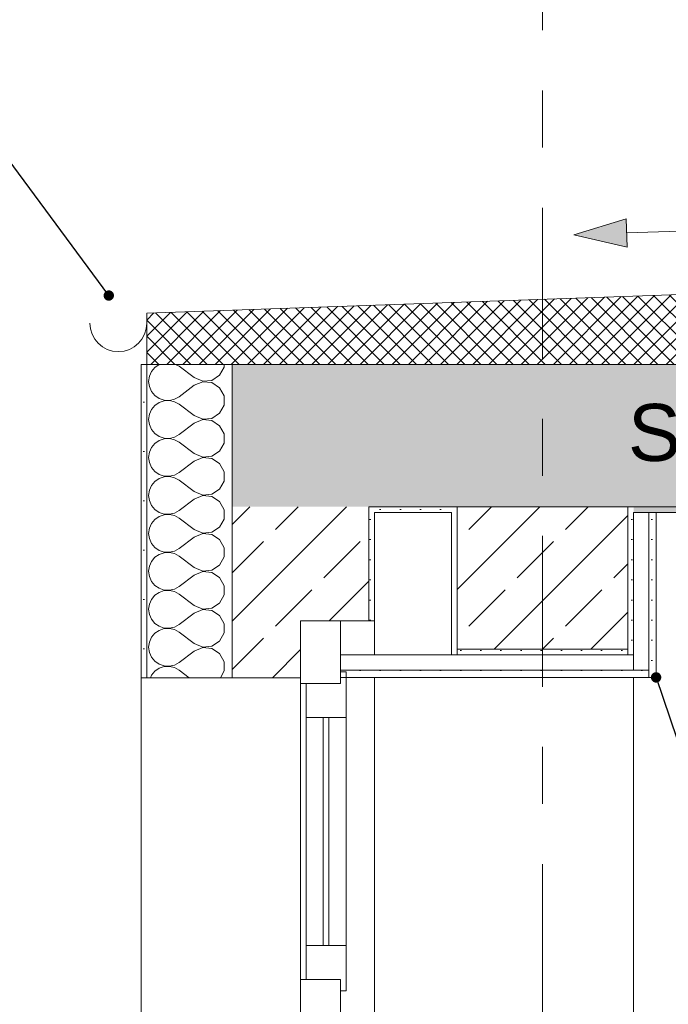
# Model space of a CAD drawing. Header units: metres. Extents: x -17.8 to 3.6, y -5.9 to 16.3.
# Tile 33 of 77: x -14.1 to -12.9, y 12.1 to 13.8. Entities that reach past the tile are written whole.
import ezdxf

# ---------------------------------------------------------------- set-up
doc = ezdxf.new("R2010")
doc.units = ezdxf.units.M
doc.header["$MEASUREMENT"] = 0
doc.linetypes.add('Strichlinie doppelt', pattern=[0.546806, 0.264583, -0.105833, 0.070556, -0.105833])
doc.linetypes.add('Wipeout_Contour', pattern=[1, 0, -1])
for name, color, linetype in [('152 - Bemaßung_ Beschriftung.Ausbau', 7, 'Continuous'), ('301 - Elemente.Linie', 7, 'Continuous'), ('302 - Elemente.Schraffur', 7, 'Continuous'), ('451 - Universal.Achsen Raster', 7, 'Continuous'), ('603 - Struktur.Bodenplatte_ Decke Roh', 7, 'Continuous'), ('604 - Struktur.Wand Aussen', 7, 'Continuous'), ('607 - Struktur.Stütze', 7, 'Continuous'), ('608 - Struktur.Träger', 7, 'Continuous'), ('Neubau_152 - Bemaßung_ Beschriftung.Ausbau', 7, 'Continuous'), ('Neubau_653 - Abdeckung.TB Verkofferung', 7, 'Continuous')]:
    doc.layers.add(name, color=color, linetype=linetype)
doc.styles.add('ERSTELLTER_STIL_1', font='txt')
doc.dimstyles.new('ERSTELLTER_STIL__1', dxfattribs={"dimtxt": 0.1, "dimasz": 0.0532, "dimexe": 0.18, "dimexo": 0.0625, "dimgap": 0, "dimtad": 1, "dimzin": 0, "dimdsep": 46, "dimtxsty": 'ERSTELLTER_STIL_1', "dimblk": 'ARROWHEAD_2', "dimblk1": 'ARROWHEAD_2', "dimblk2": 'ARROWHEAD_2', "dimcen": 0.09, "dimse1": 1, "dimse2": 1, "dimclrd": 7, "dimclre": 7, "dimclrt": 7, "dimazin": 0, "dimtfac": 1, "dimtdec": 4, "dimtmove": 0, "dimatfit": 3, "dimfxl": 1, "dimtolj": 1, "dimtzin": 0, "dimarcsym": 0})
doc.dimstyles.new('ERSTELLTER_STIL__2', dxfattribs={"dimtxt": 0.1, "dimasz": 0.0532, "dimexe": 0.18, "dimexo": 0.0625, "dimgap": 0, "dimtad": 1, "dimtih": 1, "dimtoh": 1, "dimzin": 0, "dimdsep": 46, "dimtxsty": 'ERSTELLTER_STIL_1', "dimblk": 'ARROWHEAD_2', "dimblk1": 'ARROWHEAD_2', "dimblk2": 'ARROWHEAD_2', "dimcen": 0.09, "dimse1": 1, "dimse2": 1, "dimclrd": 7, "dimclre": 7, "dimclrt": 7, "dimazin": 0, "dimtfac": 1, "dimtdec": 4, "dimtmove": 0, "dimatfit": 3, "dimfxl": 1, "dimtolj": 1, "dimtzin": 0, "dimarcsym": 0})
doc.dimstyles.new('ERSTELLTER_STIL__3', dxfattribs={"dimtxt": 0.1, "dimasz": 0.0532, "dimexe": 0.18, "dimexo": 0.0625, "dimgap": 0, "dimtad": 1, "dimtih": 1, "dimtoh": 1, "dimzin": 0, "dimdsep": 46, "dimtxsty": 'ERSTELLTER_STIL_1', "dimblk": 'ARROWHEAD_2', "dimblk1": 'ARROWHEAD_2', "dimblk2": 'ARROWHEAD_2', "dimcen": 0.09, "dimse1": 1, "dimse2": 1, "dimclrd": 256, "dimclre": 256, "dimclrt": 256, "dimazin": 0, "dimtfac": 1, "dimtdec": 4, "dimtmove": 0, "dimatfit": 3, "dimfxl": 1, "dimtolj": 1, "dimtzin": 0, "dimarcsym": 0})
doc.dimstyles.new('ERSTELLTER_STIL__4', dxfattribs={"dimtxt": 0.18, "dimasz": 0.03648, "dimexe": 0.18, "dimexo": 0.0625, "dimgap": 0, "dimtad": 0, "dimtih": 1, "dimtoh": 1, "dimdec": 4, "dimzin": 0, "dimdsep": 46, "dimcen": 0.09, "dimadec": 0, "dimazin": 0, "dimtfac": 1, "dimtdec": 4, "dimtmove": 0, "dimatfit": 3, "dimldrblk": 'ARROWHEAD_11', "dimfxl": 1, "dimtolj": 1, "dimtzin": 0, "dimarcsym": 0})
pattern_1 = [(45, (0, 0), (-0.0848528, 0.0848528), []), (45, (-0.04243, 0.04243), (-0.0848528, 0.0848528), [0.09, -0.03])]
pattern_2 = [(45, (0, 0), (-0.01767767, 0.01767767), [0, -0.025])]

# ---------------------------------------------------------------- blocks, each defined once
blk = doc.blocks.new('*X13')
at = {"layer": '604 - Struktur.Wand Aussen', "color": 7, "linetype": 'Continuous', "lineweight": 5}
for p, q in [((-13.8308, 13.2246), (-13.8367, 13.2175)), ((-13.8232, 13.2298), (-13.8308, 13.2246)), ((-13.8227, 13.23), (-13.8232, 13.2298)), ((-13.7883, 13.2267), (-13.7944, 13.23)), ((-13.7617, 13.2067), (-13.7883, 13.2267)), ((-13.717, 13.2109), (-13.7093, 13.2252)), ((-13.7093, 13.2252), (-13.7093, 13.23)), ((-13.8404, 13.2091), (-13.8417, 13.2)), ((-13.8367, 13.2175), (-13.8404, 13.2091)), ((-13.7617, 13.2067), (-13.7467, 13.2004)), ((-13.7305, 13.2019), (-13.717, 13.2109)), ((-13.8417, 13.2), (-13.8404, 13.1909)), ((-13.8404, 13.1909), (-13.8367, 13.1825)), ((-13.7617, 13.1933), (-13.7883, 13.1733)), ((-13.7467, 13.1996), (-13.7617, 13.1933)), ((-13.7467, 13.2004), (-13.7305, 13.2019)), ((-13.7305, 13.1981), (-13.7467, 13.1996)), ((-13.717, 13.1891), (-13.7305, 13.1981)), ((-13.8367, 13.1825), (-13.8308, 13.1754)), ((-13.8308, 13.1754), (-13.8232, 13.1702)), ((-13.7964, 13.1689), (-13.7883, 13.1733)), ((-13.7093, 13.1748), (-13.717, 13.1891)), ((-13.7093, 13.1585), (-13.7093, 13.1748)), ((-13.8308, 13.1579), (-13.8367, 13.1509)), ((-13.8232, 13.1631), (-13.8308, 13.1579)), ((-13.8232, 13.1702), (-13.8145, 13.1672)), ((-13.8145, 13.1661), (-13.8232, 13.1631)), ((-13.8145, 13.1672), (-13.8053, 13.1668)), ((-13.8053, 13.1665), (-13.8145, 13.1661)), ((-13.8053, 13.1668), (-13.7964, 13.1689)), ((-13.7964, 13.1645), (-13.8053, 13.1665)), ((-13.7883, 13.16), (-13.7964, 13.1645)), ((-13.7617, 13.14), (-13.7883, 13.16)), ((-13.717, 13.1442), (-13.7093, 13.1585)), ((-13.8404, 13.1424), (-13.8417, 13.1333)), ((-13.8367, 13.1509), (-13.8404, 13.1424)), ((-13.7617, 13.14), (-13.7467, 13.1337)), ((-13.7305, 13.1352), (-13.717, 13.1442)), ((-13.8417, 13.1333), (-13.8404, 13.1242)), ((-13.8404, 13.1242), (-13.8367, 13.1158)), ((-13.7617, 13.1267), (-13.7883, 13.1067)), ((-13.7467, 13.133), (-13.7617, 13.1267)), ((-13.7467, 13.1337), (-13.7305, 13.1352)), ((-13.7305, 13.1314), (-13.7467, 13.133)), ((-13.717, 13.1224), (-13.7305, 13.1314)), ((-13.7093, 13.1081), (-13.717, 13.1224)), ((-13.8367, 13.1158), (-13.8308, 13.1087)), ((-13.8308, 13.1087), (-13.8232, 13.1035)), ((-13.8232, 13.1035), (-13.8145, 13.1006)), ((-13.7964, 13.1022), (-13.7883, 13.1067)), ((-13.7093, 13.0919), (-13.7093, 13.1081)), ((-13.8308, 13.0913), (-13.8367, 13.0842)), ((-13.8232, 13.0965), (-13.8308, 13.0913)), ((-13.8145, 13.0994), (-13.8232, 13.0965)), ((-13.8145, 13.1006), (-13.8053, 13.1001)), ((-13.8053, 13.0999), (-13.8145, 13.0994)), ((-13.8053, 13.1001), (-13.7964, 13.1022)), ((-13.7964, 13.0978), (-13.8053, 13.0999)), ((-13.7883, 13.0933), (-13.7964, 13.0978)), ((-13.7617, 13.0733), (-13.7883, 13.0933)), ((-13.717, 13.0776), (-13.7093, 13.0919)), ((-13.8404, 13.0758), (-13.8417, 13.0667)), ((-13.8367, 13.0842), (-13.8404, 13.0758)), ((-13.7617, 13.0733), (-13.7467, 13.067)), ((-13.7467, 13.067), (-13.7305, 13.0686)), ((-13.7305, 13.0686), (-13.717, 13.0776)), ((-13.8417, 13.0667), (-13.8404, 13.0576)), ((-13.8404, 13.0576), (-13.8367, 13.0491)), ((-13.7617, 13.06), (-13.7883, 13.04)), ((-13.7467, 13.0663), (-13.7617, 13.06)), ((-13.7305, 13.0648), (-13.7467, 13.0663)), ((-13.717, 13.0558), (-13.7305, 13.0648)), ((-13.7093, 13.0415), (-13.717, 13.0558)), ((-13.8367, 13.0491), (-13.8308, 13.0421)), ((-13.8308, 13.0421), (-13.8232, 13.0369)), ((-13.8232, 13.0369), (-13.8145, 13.0339)), ((-13.8145, 13.0339), (-13.8053, 13.0335)), ((-13.8053, 13.0335), (-13.7964, 13.0355)), ((-13.7964, 13.0355), (-13.7883, 13.04)), ((-13.7093, 13.0252), (-13.7093, 13.0415)), ((-13.8367, 13.0175), (-13.8404, 13.0091)), ((-13.8308, 13.0246), (-13.8367, 13.0175)), ((-13.8232, 13.0298), (-13.8308, 13.0246)), ((-13.8145, 13.0328), (-13.8232, 13.0298)), ((-13.8053, 13.0332), (-13.8145, 13.0328)), ((-13.7964, 13.0311), (-13.8053, 13.0332)), ((-13.7883, 13.0267), (-13.7964, 13.0311)), ((-13.7617, 13.0067), (-13.7883, 13.0267)), ((-13.717, 13.0109), (-13.7093, 13.0252)), ((-13.8404, 13.0091), (-13.8417, 13)), ((-13.8417, 13), (-13.8404, 12.9909)), ((-13.7617, 13.0067), (-13.7467, 13.0004)), ((-13.7467, 12.9996), (-13.7617, 12.9933)), ((-13.7467, 13.0004), (-13.7305, 13.0019)), ((-13.7305, 12.9981), (-13.7467, 12.9996)), ((-13.7305, 13.0019), (-13.717, 13.0109)), ((-13.8404, 12.9909), (-13.8367, 12.9825)), ((-13.8367, 12.9825), (-13.8308, 12.9754)), ((-13.7617, 12.9933), (-13.7883, 12.9733)), ((-13.717, 12.9891), (-13.7305, 12.9981)), ((-13.7093, 12.9748), (-13.717, 12.9891)), ((-13.8308, 12.9754), (-13.8232, 12.9702)), ((-13.8232, 12.9702), (-13.8145, 12.9672)), ((-13.8145, 12.9661), (-13.8232, 12.9631)), ((-13.8145, 12.9672), (-13.8053, 12.9668)), ((-13.8053, 12.9665), (-13.8145, 12.9661)), ((-13.8053, 12.9668), (-13.7964, 12.9689)), ((-13.7964, 12.9645), (-13.8053, 12.9665)), ((-13.7964, 12.9689), (-13.7883, 12.9733)), ((-13.7093, 12.9585), (-13.7093, 12.9748)), ((-13.8367, 12.9509), (-13.8404, 12.9424)), ((-13.8308, 12.9579), (-13.8367, 12.9509)), ((-13.8232, 12.9631), (-13.8308, 12.9579)), ((-13.7883, 12.96), (-13.7964, 12.9645)), ((-13.7617, 12.94), (-13.7883, 12.96)), ((-13.717, 12.9442), (-13.7093, 12.9585)), ((-13.8404, 12.9424), (-13.8417, 12.9333)), ((-13.8417, 12.9333), (-13.8404, 12.9242)), ((-13.7617, 12.94), (-13.7467, 12.9337)), ((-13.7467, 12.933), (-13.7617, 12.9267)), ((-13.7467, 12.9337), (-13.7305, 12.9352)), ((-13.7305, 12.9314), (-13.7467, 12.933)), ((-13.7305, 12.9352), (-13.717, 12.9442)), ((-13.717, 12.9224), (-13.7305, 12.9314)), ((-13.8404, 12.9242), (-13.8367, 12.9158)), ((-13.8367, 12.9158), (-13.8308, 12.9087)), ((-13.7617, 12.9267), (-13.7883, 12.9067)), ((-13.7093, 12.9081), (-13.717, 12.9224)), ((-13.8308, 12.9087), (-13.8232, 12.9035)), ((-13.8232, 12.8965), (-13.8308, 12.8913)), ((-13.8232, 12.9035), (-13.8145, 12.9006)), ((-13.8145, 12.8994), (-13.8232, 12.8965)), ((-13.8145, 12.9006), (-13.8053, 12.9001)), ((-13.8053, 12.8999), (-13.8145, 12.8994)), ((-13.8053, 12.9001), (-13.7964, 12.9022)), ((-13.7964, 12.8978), (-13.8053, 12.8999)), ((-13.7964, 12.9022), (-13.7883, 12.9067)), ((-13.7883, 12.8933), (-13.7964, 12.8978)), ((-13.7093, 12.8919), (-13.7093, 12.9081)), ((-13.8367, 12.8842), (-13.8404, 12.8758)), ((-13.8308, 12.8913), (-13.8367, 12.8842)), ((-13.7617, 12.8733), (-13.7883, 12.8933)), ((-13.717, 12.8776), (-13.7093, 12.8919)), ((-13.8404, 12.8758), (-13.8417, 12.8667)), ((-13.8417, 12.8667), (-13.8404, 12.8576)), ((-13.7617, 12.8733), (-13.7467, 12.867)), ((-13.7467, 12.8663), (-13.7617, 12.86)), ((-13.7467, 12.867), (-13.7305, 12.8686)), ((-13.7305, 12.8648), (-13.7467, 12.8663)), ((-13.7305, 12.8686), (-13.717, 12.8776)), ((-13.717, 12.8558), (-13.7305, 12.8648)), ((-13.8404, 12.8576), (-13.8367, 12.8491)), ((-13.8367, 12.8491), (-13.8308, 12.8421)), ((-13.7617, 12.86), (-13.7883, 12.84)), ((-13.7093, 12.8415), (-13.717, 12.8558)), ((-13.8308, 12.8421), (-13.8232, 12.8369)), ((-13.8232, 12.8298), (-13.8308, 12.8246)), ((-13.8232, 12.8369), (-13.8145, 12.8339)), ((-13.8145, 12.8328), (-13.8232, 12.8298)), ((-13.8145, 12.8339), (-13.8053, 12.8335)), ((-13.8053, 12.8332), (-13.8145, 12.8328)), ((-13.8053, 12.8335), (-13.7964, 12.8355)), ((-13.7964, 12.8311), (-13.8053, 12.8332)), ((-13.7964, 12.8355), (-13.7883, 12.84)), ((-13.7883, 12.8267), (-13.7964, 12.8311)), ((-13.7617, 12.8067), (-13.7883, 12.8267)), ((-13.7093, 12.8252), (-13.7093, 12.8415)), ((-13.8404, 12.8091), (-13.8417, 12.8)), ((-13.8367, 12.8175), (-13.8404, 12.8091)), ((-13.8308, 12.8246), (-13.8367, 12.8175)), ((-13.7305, 12.8019), (-13.717, 12.8109)), ((-13.717, 12.8109), (-13.7093, 12.8252)), ((-13.8417, 12.8), (-13.8404, 12.7909)), ((-13.7617, 12.7933), (-13.7883, 12.7733)), ((-13.7617, 12.8067), (-13.7467, 12.8004)), ((-13.7467, 12.7996), (-13.7617, 12.7933)), ((-13.7467, 12.8004), (-13.7305, 12.8019)), ((-13.7305, 12.7981), (-13.7467, 12.7996)), ((-13.717, 12.7891), (-13.7305, 12.7981)), ((-13.8404, 12.7909), (-13.8367, 12.7825)), ((-13.8367, 12.7825), (-13.8308, 12.7754)), ((-13.8308, 12.7754), (-13.8232, 12.7702)), ((-13.7093, 12.7748), (-13.717, 12.7891)), ((-13.7093, 12.7585), (-13.7093, 12.7748)), ((-13.8308, 12.7579), (-13.8367, 12.7509)), ((-13.8232, 12.7631), (-13.8308, 12.7579)), ((-13.8232, 12.7702), (-13.8145, 12.7672)), ((-13.8145, 12.7661), (-13.8232, 12.7631)), ((-13.8145, 12.7672), (-13.8053, 12.7668)), ((-13.8053, 12.7665), (-13.8145, 12.7661)), ((-13.8053, 12.7668), (-13.7964, 12.7689)), ((-13.7964, 12.7645), (-13.8053, 12.7665)), ((-13.7964, 12.7689), (-13.7883, 12.7733)), ((-13.7883, 12.76), (-13.7964, 12.7645)), ((-13.7617, 12.74), (-13.7883, 12.76)), ((-13.717, 12.7442), (-13.7093, 12.7585)), ((-13.8404, 12.7424), (-13.8417, 12.7333)), ((-13.8367, 12.7509), (-13.8404, 12.7424)), ((-13.7617, 12.74), (-13.7467, 12.7337)), ((-13.7305, 12.7352), (-13.717, 12.7442)), ((-13.8417, 12.7333), (-13.8404, 12.7242)), ((-13.8404, 12.7242), (-13.8367, 12.7158)), ((-13.7617, 12.7267), (-13.7883, 12.7067)), ((-13.7467, 12.733), (-13.7617, 12.7267)), ((-13.7467, 12.7337), (-13.7305, 12.7352)), ((-13.7305, 12.7314), (-13.7467, 12.733)), ((-13.717, 12.7224), (-13.7305, 12.7314)), ((-13.8367, 12.7158), (-13.8308, 12.7087)), ((-13.8308, 12.7087), (-13.8232, 12.7035)), ((-13.7964, 12.7022), (-13.7883, 12.7067)), ((-13.7093, 12.7081), (-13.717, 12.7224)), ((-13.7093, 12.6919), (-13.7093, 12.7081)), ((-13.8308, 12.6913), (-13.8367, 12.6842)), ((-13.8232, 12.6965), (-13.8308, 12.6913)), ((-13.8232, 12.7035), (-13.8145, 12.7006)), ((-13.8145, 12.6994), (-13.8232, 12.6965)), ((-13.8145, 12.7006), (-13.8053, 12.7001)), ((-13.8053, 12.6999), (-13.8145, 12.6994)), ((-13.8053, 12.7001), (-13.7964, 12.7022)), ((-13.7964, 12.6978), (-13.8053, 12.6999)), ((-13.7883, 12.6933), (-13.7964, 12.6978)), ((-13.7706, 12.68), (-13.7883, 12.6933)), ((-13.7157, 12.68), (-13.7093, 12.6919)), ((-13.8367, 12.6842), (-13.8385, 12.68))]:
    blk.add_line(p, q, dxfattribs=at)
blk = doc.blocks.new('*D40')
at = {"layer": '152 - Bemaßung_ Beschriftung.Ausbau', "color": 7, "linetype": 'Continuous', "lineweight": 5}
for p, q in [((-13.845, 14.2575), (-13.845, 14.3625)), ((-13.695, 14.2575), (-13.695, 14.3625)), ((-13.8248, 14.345), (-13.8652, 14.275)), ((-13.6748, 14.345), (-13.7152, 14.275)), ((-13.8792, 14.31), (-13.845, 14.31)), ((-13.845, 14.31), (-13.695, 14.31))]:
    blk.add_line(p, q, dxfattribs=at)
at = {"layer": '152 - Bemaßung_ Beschriftung.Ausbau', "color": 7, "lineweight": 5, "insert": (-14.017, 14.33), "char_height": 0.1, "attachment_point": 7, "style": 'ERSTELLTER_STIL_1'}
blk.add_mtext('\\A1;{\\pql;\\fArial|b0|i0|c0|p38;15}', dxfattribs=at)
blk = doc.blocks.new('ARROWHEAD_2')
at = {"color": 0, "linetype": 'Continuous', "lineweight": 0}
for p, q in [((-0.378, -0.655), (0.378, 0.655)), ((0, 0), (-1, 0))]:
    blk.add_line(p, q, dxfattribs=at)
blk = doc.blocks.new('*D41')
at = {"layer": '152 - Bemaßung_ Beschriftung.Ausbau', "color": 7, "linetype": 'Continuous', "lineweight": 5}
for p, q in [((-13.695, 14.2575), (-13.695, 14.3625)), ((-13.455, 14.2575), (-13.455, 14.3625)), ((-13.6748, 14.345), (-13.7152, 14.275)), ((-13.4348, 14.345), (-13.4752, 14.275)), ((-13.695, 14.31), (-13.455, 14.31))]:
    blk.add_line(p, q, dxfattribs=at)
at = {"layer": '152 - Bemaßung_ Beschriftung.Ausbau', "color": 7, "lineweight": 5, "char_height": 0.1, "attachment_point": 7, "style": 'ERSTELLTER_STIL_1'}
for s, insert in [('\\A1;{\\pql;\\fArial|b0|i0|c0|p38;15\\fArial|b0|i0|c0|p38;\\A1{\\H.66x;\\S5^  ;}}', (-13.4784, 14.4434)), ('\\A1;{\\pql;\\fArial|b0|i0|c0|p38;24}', (-13.6509, 14.33))]:
    blk.add_mtext(s, dxfattribs=dict(at, insert=insert))
blk = doc.blocks.new('*D42')
at = {"layer": '152 - Bemaßung_ Beschriftung.Ausbau', "color": 7, "linetype": 'Continuous', "lineweight": 5}
for p, q in [((-13.455, 14.2575), (-13.455, 14.3625)), ((-13.3, 14.2575), (-13.3, 14.3625)), ((-13.4348, 14.345), (-13.4752, 14.275)), ((-13.2798, 14.345), (-13.3202, 14.275)), ((-13.455, 14.31), (-13.3, 14.31))]:
    blk.add_line(p, q, dxfattribs=at)
blk = doc.blocks.new('*D43')
at = {"layer": '152 - Bemaßung_ Beschriftung.Ausbau', "color": 7, "linetype": 'Continuous', "lineweight": 5}
for p, q in [((-13.3, 14.2575), (-13.3, 14.3625)), ((-13, 14.2575), (-13, 14.3625)), ((-13.2798, 14.345), (-13.3202, 14.275)), ((-12.9798, 14.345), (-13.0202, 14.275)), ((-13.3, 14.31), (-13, 14.31))]:
    blk.add_line(p, q, dxfattribs=at)
at = {"layer": '152 - Bemaßung_ Beschriftung.Ausbau', "color": 7, "lineweight": 5, "insert": (-13.2259, 14.33), "char_height": 0.1, "attachment_point": 7, "style": 'ERSTELLTER_STIL_1'}
blk.add_mtext('\\A1;{\\pql;\\fArial|b0|i0|c0|p38;30}', dxfattribs=at)
blk = doc.blocks.new('*D44')
at = {"layer": '152 - Bemaßung_ Beschriftung.Ausbau', "color": 7, "linetype": 'Continuous', "lineweight": 5}
for p, q in [((-13, 14.2575), (-13, 14.3625)), ((-8.5, 14.2575), (-8.5, 14.3625)), ((-12.9798, 14.345), (-13.0202, 14.275)), ((-8.4798, 14.345), (-8.5202, 14.275)), ((-13, 14.31), (-8.5, 14.31))]:
    blk.add_line(p, q, dxfattribs=at)
at = {"layer": '152 - Bemaßung_ Beschriftung.Ausbau', "color": 7, "lineweight": 5, "insert": (-10.883, 14.33), "char_height": 0.1, "attachment_point": 7, "style": 'ERSTELLTER_STIL_1'}
blk.add_mtext('\\A1;{\\pql;\\fArial|b0|i0|c0|p38;4,50}', dxfattribs=at)
blk = doc.blocks.new('*D54')
at = {"layer": '152 - Bemaßung_ Beschriftung.Ausbau', "color": 160, "linetype": 'Continuous', "lineweight": 5, "true_color": 0x3232ff}
for p, q in [((-13.695, 15.7575), (-13.695, 15.8625)), ((-13.15, 15.7575), (-13.15, 15.8625)), ((-13.6748, 15.845), (-13.7152, 15.775)), ((-13.1298, 15.845), (-13.1702, 15.775)), ((-13.7292, 15.81), (-13.695, 15.81)), ((-13.695, 15.81), (-13.15, 15.81))]:
    blk.add_line(p, q, dxfattribs=at)
at = {"layer": '152 - Bemaßung_ Beschriftung.Ausbau', "color": 160, "lineweight": 5, "true_color": 0x3232ff, "insert": (-13.5234, 15.8284), "char_height": 0.1, "attachment_point": 7, "style": 'ERSTELLTER_STIL_1'}
blk.add_mtext('\\A1;{\\pql;\\fArial|b0|i0|c0|p38;54\\fArial|b0|i0|c0|p38;\\A1{\\H.66x;\\S5^  ;}}', dxfattribs=at)
blk = doc.blocks.new('*D60')
at = {"layer": '152 - Bemaßung_ Beschriftung.Ausbau', "color": 7, "linetype": 'Continuous', "lineweight": 5}
for p, q in [((-13.845, 14.7575), (-13.845, 14.8625)), ((-6.85, 14.7575), (-6.85, 14.8625)), ((-13.8248, 14.845), (-13.8652, 14.775)), ((-6.8298, 14.845), (-6.8702, 14.775)), ((-13.8792, 14.81), (-13.845, 14.81)), ((-13.845, 14.81), (-6.85, 14.81))]:
    blk.add_line(p, q, dxfattribs=at)
at = {"layer": '152 - Bemaßung_ Beschriftung.Ausbau', "color": 7, "lineweight": 5, "insert": (-10.5056, 14.8106), "char_height": 0.1, "attachment_point": 7, "style": 'ERSTELLTER_STIL_1'}
blk.add_mtext('\\A1;{\\pql;\\fArial|b0|i0|c0|p38;6,99\\fArial|b0|i0|c0|p38;\\A1{\\H.66x;\\S5^  ;}}', dxfattribs=at)
blk = doc.blocks.new('*D81')
at = {"layer": '152 - Bemaßung_ Beschriftung.Ausbau', "color": 7, "linetype": 'Continuous', "lineweight": 5}
for p, q in [((-12.6455, 12.9598), (-12.7155, 13.0002)), ((-12.6805, 12.98), (-12.6805, 13.0142)), ((-12.628, 12.98), (-12.733, 12.98)), ((-12.6805, 12.73), (-12.6805, 12.98)), ((-12.7155, 12.7502), (-12.6455, 12.7098)), ((-12.628, 12.73), (-12.733, 12.73)), ((-12.6805, 12.6958), (-12.6805, 12.73))]:
    blk.add_line(p, q, dxfattribs=at)
at = {"layer": '152 - Bemaßung_ Beschriftung.Ausbau', "color": 7, "lineweight": 5, "insert": (-12.7005, 12.7791), "char_height": 0.1, "attachment_point": 7, "rotation": 90, "style": 'ERSTELLTER_STIL_1'}
blk.add_mtext('\\A1;{\\pql;\\fArial|b0|i0|c0|p38;25}', dxfattribs=at)
blk = doc.blocks.new('*D92')
at = {"layer": '152 - Bemaßung_ Beschriftung.Ausbau', "color": 7, "linetype": 'Continuous', "lineweight": 5}
for p, q in [((-14.855, 0), (-14.855, 13.3199)), ((-14.89, 0.0202), (-14.82, -0.0202)), ((-14.8025, 0), (-14.9075, 0)), ((-14.855, -1.75), (-14.855, 0)), ((-14.89, -1.7298), (-14.82, -1.7702)), ((-14.8025, -1.75), (-14.9075, -1.75))]:
    blk.add_line(p, q, dxfattribs=at)
at = {"color": 254, "linetype": 'Wipeout_Contour', "lineweight": 0, "ltscale": 59.837338}
blk.add_wipeout([(-14.8563, -1.0268), (-14.8563, -0.7232), (-14.9938, -0.7232), (-14.9938, -1.0268)], dxfattribs=at).dxf.layer = '152 - Bemaßung_ Beschriftung.Ausbau'
at = {"layer": '152 - Bemaßung_ Beschriftung.Ausbau', "color": 7, "lineweight": 5, "insert": (-14.875, -1.008), "char_height": 0.1, "attachment_point": 7, "rotation": 90, "style": 'ERSTELLTER_STIL_1'}
blk.add_mtext('\\A1;{\\pql;\\fArial|b0|i0|c0|p38;1,75}', dxfattribs=at)
blk = doc.blocks.new('*D93')
at = {"layer": '152 - Bemaßung_ Beschriftung.Ausbau', "color": 7, "linetype": 'Continuous', "lineweight": 5}
for p, q in [((-14.855, 13.3199), (-14.855, 13.3541)), ((-14.82, 13.2997), (-14.89, 13.3401)), ((-14.8025, 13.3199), (-14.9075, 13.3199)), ((-14.855, 0), (-14.855, 13.3199)), ((-14.89, 0.0202), (-14.82, -0.0202))]:
    blk.add_line(p, q, dxfattribs=at)
at = {"color": 254, "linetype": 'Wipeout_Contour', "lineweight": 0, "ltscale": 65.424627}
blk.add_wipeout([(-14.8563, 6.4201), (-14.8563, 6.8997), (-14.9938, 6.8997), (-14.9938, 6.4201)], dxfattribs=at).dxf.layer = '152 - Bemaßung_ Beschriftung.Ausbau'
at = {"layer": '152 - Bemaßung_ Beschriftung.Ausbau', "color": 7, "lineweight": 5, "insert": (-14.8556, 6.4389), "char_height": 0.1, "attachment_point": 7, "rotation": 90, "style": 'ERSTELLTER_STIL_1'}
blk.add_mtext('\\A1;{\\pql;\\fArial|b0|i0|c0|p38;13,31\\fArial|b0|i0|c0|p38;\\A1{\\H.66x;\\S99^  ;}}', dxfattribs=at)
blk = doc.blocks.new('*D106')
at = {"layer": '152 - Bemaßung_ Beschriftung.Ausbau', "color": 7, "linetype": 'Continuous', "lineweight": 5}
for p, q in [((-14.39, 12.8002), (-14.32, 12.7598)), ((-14.3025, 12.78), (-14.4075, 12.78)), ((-14.355, 10.77), (-14.355, 12.78)), ((-14.39, 10.7902), (-14.32, 10.7498)), ((-14.3025, 10.77), (-14.4075, 10.77))]:
    blk.add_line(p, q, dxfattribs=at)
at = {"color": 254, "linetype": 'Wipeout_Contour', "lineweight": 0, "ltscale": 74.523005}
blk.add_wipeout([(-14.3563, 11.6232), (-14.3563, 11.9268), (-14.4938, 11.9268), (-14.4938, 11.6232)], dxfattribs=at).dxf.layer = '152 - Bemaßung_ Beschriftung.Ausbau'
at = {"layer": '152 - Bemaßung_ Beschriftung.Ausbau', "color": 7, "lineweight": 5, "insert": (-14.375, 11.642), "char_height": 0.1, "attachment_point": 7, "rotation": 90, "style": 'ERSTELLTER_STIL_1'}
blk.add_mtext('\\A1;{\\pql;\\fArial|b0|i0|c0|p38;2,01}', dxfattribs=at)
blk = doc.blocks.new('*D107')
at = {"layer": '152 - Bemaßung_ Beschriftung.Ausbau', "color": 7, "linetype": 'Continuous', "lineweight": 5}
for p, q in [((-14.39, 13.2502), (-14.32, 13.2098)), ((-14.3025, 13.23), (-14.4075, 13.23)), ((-14.355, 12.78), (-14.355, 13.23)), ((-14.39, 12.8002), (-14.32, 12.7598)), ((-14.3025, 12.78), (-14.4075, 12.78))]:
    blk.add_line(p, q, dxfattribs=at)
at = {"color": 254, "linetype": 'Wipeout_Contour', "lineweight": 0, "ltscale": 78.168429}
blk.add_wipeout([(-14.3563, 13.1151), (-14.3563, 13.2285), (-14.4938, 13.2285), (-14.4938, 13.1151)], dxfattribs=at).dxf.layer = '152 - Bemaßung_ Beschriftung.Ausbau'
at = {"color": 254, "linetype": 'Wipeout_Contour', "lineweight": 0, "ltscale": 77.620968}
blk.add_wipeout([(-14.3563, 12.8724), (-14.3563, 13.0617), (-14.4938, 13.0617), (-14.4938, 12.8724)], dxfattribs=at).dxf.layer = '152 - Bemaßung_ Beschriftung.Ausbau'
at = {"layer": '152 - Bemaßung_ Beschriftung.Ausbau', "color": 7, "lineweight": 5, "char_height": 0.1, "attachment_point": 7, "rotation": 90, "style": 'ERSTELLTER_STIL_1'}
for s, insert in [('\\A1;{\\pql;\\fArial|b0|i0|c0|p38;9}', (-14.375, 13.1339)), ('\\A1;{\\pql;\\fArial|b0|i0|c0|p38;45}', (-14.375, 12.8912))]:
    blk.add_mtext(s, dxfattribs=dict(at, insert=insert))
blk = doc.blocks.new('*D108')
at = {"layer": '152 - Bemaßung_ Beschriftung.Ausbau', "color": 7, "linetype": 'Continuous', "lineweight": 5}
for p, q in [((-14.355, 13.3199), (-14.355, 13.3541)), ((-14.32, 13.2997), (-14.39, 13.3401)), ((-14.3025, 13.3199), (-14.4075, 13.3199)), ((-14.355, 13.23), (-14.355, 13.3199)), ((-14.39, 13.2502), (-14.32, 13.2098)), ((-14.3025, 13.23), (-14.4075, 13.23))]:
    blk.add_line(p, q, dxfattribs=at)
blk = doc.blocks.new('*D115')
at = {"layer": '152 - Bemaßung_ Beschriftung.Ausbau', "color": 7, "linetype": 'Continuous', "lineweight": 5}
for p, q in [((-13.845, 15.2575), (-13.845, 15.3625)), ((0.145, 15.2575), (0.145, 15.3625)), ((-13.8248, 15.345), (-13.8652, 15.275)), ((0.1248, 15.275), (0.1652, 15.345)), ((-13.8792, 15.31), (-13.845, 15.31)), ((-13.845, 15.31), (0.145, 15.31)), ((0.145, 15.31), (0.1792, 15.31))]:
    blk.add_line(p, q, dxfattribs=at)
at = {"layer": '152 - Bemaßung_ Beschriftung.Ausbau', "color": 7, "lineweight": 5, "insert": (-7.021, 15.33), "char_height": 0.1, "attachment_point": 7, "style": 'ERSTELLTER_STIL_1'}
blk.add_mtext('\\A1;{\\pql;\\fArial|b0|i0|c0|p38;13,99}', dxfattribs=at)
blk = doc.blocks.new('ARROWHEAD_11')
at = {"color": 0, "linetype": 'Continuous', "lineweight": 0}
blk.add_line((0, 0), (-1, 0), dxfattribs=at)
at = {"color": 0, "linetype": 'Continuous', "lineweight": 0, "const_width": 0.25, "flags": 128}
blk.add_lwpolyline([(-0.125, 0, 1), (0.125, 0, 1)], format="xyb", close=True, dxfattribs=at)

msp = doc.modelspace()

# ---------------------------------------------------------------- hatches: boundary and pattern name
at = {"layer": '152 - Bemaßung_ Beschriftung.Ausbau', "linetype": 'Continuous', "lineweight": 0, "true_color": 0x000000}
msp.add_hatch(color=18, dxfattribs=at).paths.add_polyline_path([(-13.0951, 13.4575), (-13.001, 13.4358), (-13.0028, 13.4858)])
at = {"layer": '302 - Elemente.Schraffur', "linetype": 'Continuous', "lineweight": 5}
h = msp.add_hatch(dxfattribs=at)
h.set_pattern_fill('Dämmung__hart_2_0001', style=0, pattern_type=2)
h.set_pattern_definition([(45, (0, 0), (-0.014142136, 0.014142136), []), (135, (0, 0), (0.014142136, 0.014142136), [])])
h.paths.add_polyline_path([(-13.845, 13.23), (-13.845, 13.3199), (-6.85, 13.5641), (0.145, 13.3199), (0.145, 13.23)])
at = {"layer": '603 - Struktur.Bodenplatte_ Decke Roh', "linetype": 'Continuous', "lineweight": 5}
h = msp.add_hatch(dxfattribs=at)
h.set_pattern_fill('Beton__Stahlbeton_0001', style=0, pattern_type=2)
h.set_pattern_definition(pattern_1)
h.paths.add_polyline_path([(-13.695, 12.98), (-13.455, 12.98), (-13.31, 12.98), (-12.99, 12.98), (-8.51, 12.98), (-8.09, 12.98), (-6.01, 12.98), (-5.79, 12.98), (-5.41, 12.98), (-5.19, 12.98), (-0.71, 12.98), (-0.39, 12.98), (-0.245, 12.98), (-0.005, 12.98), (-0.005, 13.23), (-13.695, 13.23)])
h = msp.add_hatch(dxfattribs=at)
h.set_pattern_fill('Gips_0001', style=0, pattern_type=2)
h.set_pattern_definition(pattern_2)
h.paths.add_polyline_path([(-13.455, 12.98), (-13.455, 12.97), (-13.31, 12.97), (-13.31, 12.98)])
h = msp.add_hatch(dxfattribs=at)
h.set_pattern_fill('Gips_0001', style=0, pattern_type=2)
h.set_pattern_definition(pattern_2)
h.paths.add_polyline_path([(-12.99, 12.98), (-12.99, 12.97), (-8.51, 12.97), (-8.51, 12.98)])
at = {"layer": '604 - Struktur.Wand Aussen', "linetype": 'Continuous', "lineweight": 5}
h = msp.add_hatch(dxfattribs=at)
h.set_pattern_fill('Verputz_0001', style=0, pattern_type=2)
h.set_pattern_definition([(0, (0, 0), (0, 0.08660254), [0, -0.05]), (0, (0.025, 0.0433), (0, 0.08660254), [0, -0.05])])
h.paths.add_polyline_path([(-13.845, 13.23), (-13.855, 13.23), (-13.855, 12.68), (-13.845, 12.68)])
h = msp.add_hatch(dxfattribs=at)
h.set_pattern_fill('Beton__Stahlbeton_0001', style=0, pattern_type=2)
h.set_pattern_definition(pattern_1)
h.paths.add_polyline_path([(-13.455, 12.98), (-13.695, 12.98), (-13.695, 12.68), (-13.575, 12.68), (-13.575, 12.78), (-13.505, 12.78), (-13.455, 12.78), (-13.455, 12.97)])
h = msp.add_hatch(dxfattribs=at)
h.set_pattern_fill('Gips_0001', style=0, pattern_type=2)
h.set_pattern_definition(pattern_2)
h.paths.add_polyline_path([(-13.455, 12.78), (-13.445, 12.78), (-13.445, 12.97), (-13.455, 12.97)])
at = {"layer": '608 - Struktur.Träger', "linetype": 'Continuous', "lineweight": 5}
h = msp.add_hatch(dxfattribs=at)
h.set_pattern_fill('Gips_0001', style=0, pattern_type=2)
h.set_pattern_definition(pattern_2)
h.paths.add_polyline_path([(-13.31, 12.72), (-13.3, 12.72), (-13.3, 12.73), (-13.3, 12.98), (-13.31, 12.98)])
h = msp.add_hatch(dxfattribs=at)
h.set_pattern_fill('Beton__Stahlbeton_0001', style=0, pattern_type=2)
h.set_pattern_definition(pattern_1)
h.paths.add_polyline_path([(-13.3, 12.73), (-13, 12.73), (-13, 12.98), (-13.3, 12.98)])
h = msp.add_hatch(dxfattribs=at)
h.set_pattern_fill('Gips_0001', style=0, pattern_type=2)
h.set_pattern_definition(pattern_2)
h.paths.add_polyline_path([(-13, 12.73), (-13, 12.72), (-12.99, 12.72), (-12.99, 12.98), (-13, 12.98)])
h = msp.add_hatch(dxfattribs=at)
h.set_pattern_fill('Gips_0001', style=0, pattern_type=2)
h.set_pattern_definition(pattern_2)
h.paths.add_polyline_path([(-13, 12.73), (-13.3, 12.73), (-13.3, 12.72), (-13, 12.72)])
at = {"layer": 'Neubau_653 - Abdeckung.TB Verkofferung', "linetype": 'Continuous', "lineweight": 5}
h = msp.add_hatch(dxfattribs=at)
h.set_pattern_fill('Gips_0001', style=0, pattern_type=2)
h.set_pattern_definition(pattern_2)
h.paths.add_polyline_path([(-12.9505, 12.97), (-12.963, 12.97), (-12.963, 12.693), (-12.963, 12.6805), (-12.9505, 12.6805)])
h = msp.add_hatch(dxfattribs=at)
h.set_pattern_fill('Gips_0001', style=0, pattern_type=2)
h.set_pattern_definition(pattern_2)
h.paths.add_polyline_path([(-12.99, 12.693), (-13.505, 12.693), (-13.505, 12.6805), (-12.963, 12.6805), (-12.963, 12.693)])

# ---------------------------------------------------------------- linework, layer by layer
at = {"layer": '152 - Bemaßung_ Beschriftung.Ausbau', "color": 7, "linetype": 'Continuous', "lineweight": 13}
for p, q in [((-13.0951, 13.4575), (-13.0028, 13.4858)), ((-13.0028, 13.4858), (-13.001, 13.4358)), ((-13.0019, 13.4608), (-12.1819, 13.4894)), ((-13.0951, 13.4575), (-13.001, 13.4358))]:
    msp.add_line(p, q, dxfattribs=at)
at = {"layer": '301 - Elemente.Linie', "color": 7, "linetype": 'Continuous', "lineweight": 9}
msp.add_line((-13.845, 13.3199), (-6.85, 13.5641), dxfattribs=at)
at = {"layer": '301 - Elemente.Linie', "color": 7, "linetype": 'Continuous', "lineweight": 5}
msp.add_line((-13.845, 13.3199), (-13.845, 13.23), dxfattribs=at)
msp.add_arc((-13.895, 13.3025), 0.05, 180, 0, dxfattribs=at)
at = {"layer": '451 - Universal.Achsen Raster', "color": 160, "linetype": 'Strichlinie doppelt', "lineweight": 9, "true_color": 0x3232ff}
msp.add_line((-13.15, 15.81), (-13.15, -5.5), dxfattribs=at)
at = {"layer": '603 - Struktur.Bodenplatte_ Decke Roh', "color": 7, "linetype": 'Continuous', "lineweight": 13}
msp.add_line((-0.005, 13.23), (-13.695, 13.23), dxfattribs=at)
at = {"layer": '603 - Struktur.Bodenplatte_ Decke Roh', "color": 7, "linetype": 'Continuous', "lineweight": 5}
for p, q in [((-13.31, 12.97), (-13.445, 12.97)), ((-8.6495, 12.97), (-12.9505, 12.97))]:
    msp.add_line(p, q, dxfattribs=at)
at = {"layer": '603 - Struktur.Bodenplatte_ Decke Roh', "color": 7, "linetype": 'Continuous', "lineweight": 13, "flags": 128}
msp.add_lwpolyline([(-0.245, 12.98), (-0.39, 12.98), (-0.4, 12.98), (-0.7, 12.98), (-0.71, 12.98), (-5.19, 12.98), (-5.2, 12.98), (-5.4, 12.98), (-5.41, 12.98), (-5.79, 12.98), (-5.8, 12.98), (-6, 12.98), (-6.01, 12.98), (-8.09, 12.98), (-8.1, 12.98), (-8.5, 12.98), (-8.51, 12.98), (-12.99, 12.98), (-13, 12.98), (-13.3, 12.98), (-13.31, 12.98), (-13.455, 12.98)], dxfattribs=at)
at = {"layer": '603 - Struktur.Bodenplatte_ Decke Roh', "color": 7, "linetype": 'Continuous', "lineweight": 5, "flags": 128}
msp.add_lwpolyline([(-12.9505, 12.97), (-12.963, 12.97), (-12.99, 12.97)], dxfattribs=at)
at = {"layer": '604 - Struktur.Wand Aussen', "color": 7, "linetype": 'Continuous', "lineweight": 5}
for p, q in [((-13.855, 13.23), (-13.855, 12.68)), ((-13.845, 13.23), (-13.845, 12.68)), ((-13.445, 12.97), (-13.445, 12.78)), ((-13.445, 12.78), (-13.455, 12.78))]:
    msp.add_line(p, q, dxfattribs=at)
at = {"layer": '604 - Struktur.Wand Aussen', "color": 7, "linetype": 'Continuous', "lineweight": 13}
for p, q in [((-13.445, 12.78), (-13.445, 12.72)), ((-13.495, 12.69), (-13.505, 12.69)), ((-13.495, 12.69), (-13.495, 12.61)), ((-13.855, 10.77), (-13.855, 12.68)), ((-13.575, 12.68), (-13.695, 12.68)), ((-13.445, 12.6805), (-13.445, 10.79)), ((-13.575, 12.15), (-13.575, 12.67)), ((-13.565, 12.67), (-13.565, 12.61)), ((-13.565, 12.2339), (-13.565, 12.61)), ((-13.535, 12.61), (-13.535, 12.21)), ((-13.525, 12.61), (-13.525, 12.21)), ((-13.495, 12.2341), (-13.495, 12.61)), ((-13.565, 12.2223), (-13.565, 12.2332)), ((-13.565, 12.2107), (-13.565, 12.2216)), ((-13.565, 12.21), (-13.565, 12.15)), ((-13.495, 12.21), (-13.495, 12.13)), ((-13.575, 12.15), (-13.575, 12.07)), ((-13.495, 12.13), (-13.505, 12.13))]:
    msp.add_line(p, q, dxfattribs=at)
at = {"layer": '604 - Struktur.Wand Aussen', "color": 7, "linetype": 'Continuous', "lineweight": 9}
for p, q in [((-13.565, 12.2332), (-13.565, 12.2339)), ((-13.565, 12.2216), (-13.565, 12.2223)), ((-13.495, 12.21), (-13.495, 12.2341)), ((-13.565, 12.21), (-13.565, 12.2107))]:
    msp.add_line(p, q, dxfattribs=at)
at = {"layer": '604 - Struktur.Wand Aussen', "color": 7, "linetype": 'Continuous', "lineweight": 5, "flags": 128}
for points in [[(-13.695, 13.23), (-13.705, 13.23), (-13.845, 13.23), (-13.855, 13.23)], [(-13.695, 12.68), (-13.705, 12.68), (-13.845, 12.68), (-13.855, 12.68)]]:
    msp.add_lwpolyline(points, dxfattribs=at)
at = {"layer": '604 - Struktur.Wand Aussen', "color": 7, "linetype": 'Continuous', "lineweight": 13, "flags": 128}
for points in [[(-13.695, 13.23), (-13.695, 12.98), (-13.695, 12.68)], [(-13.455, 12.98), (-13.455, 12.97), (-13.455, 12.78)], [(-13.455, 12.78), (-13.505, 12.78), (-13.575, 12.78)], [(-13.575, 12.78), (-13.575, 12.68), (-13.575, 12.67)], [(-13.505, 12.78), (-13.505, 12.69), (-13.505, 12.67)], [(-13.505, 12.67), (-13.565, 12.67), (-13.575, 12.67)], [(-13.495, 12.61), (-13.505, 12.61), (-13.525, 12.61), (-13.535, 12.61), (-13.565, 12.61)], [(-13.495, 12.21), (-13.505, 12.21), (-13.525, 12.21), (-13.535, 12.21), (-13.565, 12.21)], [(-13.505, 12.15), (-13.565, 12.15), (-13.575, 12.15)], [(-13.505, 12.15), (-13.505, 12.13), (-13.505, 12.09), (-13.505, 12.07)]]:
    msp.add_lwpolyline(points, dxfattribs=at)
at = {"layer": '607 - Struktur.Stütze', "color": 7, "linetype": 'Continuous', "lineweight": 13}
msp.add_line((-12.99, 10), (-12.99, 12.6805), dxfattribs=at)
at = {"layer": '608 - Struktur.Träger', "color": 7, "linetype": 'Continuous', "lineweight": 5}
for p, q in [((-13.31, 12.97), (-13.31, 12.72)), ((-13.3, 12.73), (-13.3, 12.72)), ((-13, 12.73), (-13, 12.72))]:
    msp.add_line(p, q, dxfattribs=at)
at = {"layer": '608 - Struktur.Träger', "color": 7, "linetype": 'Continuous', "lineweight": 13}
for p, q in [((-13.3, 12.98), (-13.3, 12.73)), ((-13, 12.98), (-13, 12.73)), ((-13, 12.73), (-13.3, 12.73))]:
    msp.add_line(p, q, dxfattribs=at)
at = {"layer": 'Neubau_653 - Abdeckung.TB Verkofferung', "color": 1, "linetype": 'Continuous', "lineweight": 5}
for p, q in [((-12.9505, 12.97), (-12.9505, 12.6805)), ((-13.31, 12.72), (-13.505, 12.72))]:
    msp.add_line(p, q, dxfattribs=at)
at = {"layer": 'Neubau_653 - Abdeckung.TB Verkofferung', "color": 1, "linetype": 'Continuous', "lineweight": 5, "flags": 128}
for points in [[(-12.99, 12.97), (-12.99, 12.72), (-12.99, 12.693)], [(-12.963, 12.97), (-12.963, 12.693), (-12.963, 12.6805)], [(-13.505, 12.72), (-13.505, 12.693), (-13.505, 12.6805)], [(-12.99, 12.72), (-13, 12.72), (-13.3, 12.72), (-13.31, 12.72)], [(-12.963, 12.693), (-12.99, 12.693), (-13.505, 12.693)], [(-12.9505, 12.6805), (-12.963, 12.6805), (-13.505, 12.6805)]]:
    msp.add_lwpolyline(points, dxfattribs=at)

# ---------------------------------------------------------------- block references
at = {"layer": '604 - Struktur.Wand Aussen', "color": 7, "linetype": 'Continuous', "lineweight": 5}
msp.add_blockref('*X13', (0, 0), dxfattribs=at)

# ---------------------------------------------------------------- dimensions: what is measured, and where the dimension line sits
at = {"layer": '152 - Bemaßung_ Beschriftung.Ausbau', "color": 160, "linetype": 'Continuous', "lineweight": 5, "true_color": 0x3232ff}
dim = msp.add_linear_dim(base=(-13.14998, 15.81), p1=(-13.695, 13.23), p2=(-13.14998, 16.06), dimstyle='ERSTELLTER_STIL__3', dxfattribs=at)
dim.commit()
dim.dimension.update_dxf_attribs({"geometry": '*D54', "text_midpoint": (-13.31212, 15.88), "dimtype": 160})
at = {"layer": '152 - Bemaßung_ Beschriftung.Ausbau', "color": 7, "linetype": 'Continuous', "lineweight": 5}
for base, p1, p2, picture, middle in [((-6.85, 14.81), (-13.845, 10.7085918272), (-6.85, 13.5641437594), '*D60', (-10.2406295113, 14.8800000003)), ((-13.455, 14.31), (-13.695, 13.23), (-13.455, 12.98), '*D41', (-13.5747, 14.38)), ((-13.29998, 14.31), (-13.455, 12.98), (-13.29998, 12.98), '*D42', (-13.26712, 14.495)), ((-13.695, 14.31), (-13.845, 13.23), (-13.695, 13.23), '*D40', (-13.9408, 14.38)), ((-13, 14.31), (-13.3, 12.98), (-13, 12.98), '*D43', (-13.1496, 14.38)), ((-8.5, 14.31), (-13, 12.98), (-8.5, 12.98), '*D44', (-10.7531, 14.38))]:
    dim = msp.add_linear_dim(base=base, p1=p1, p2=p2, dimstyle='ERSTELLTER_STIL__2', dxfattribs=at)
    dim.commit()
    dim.dimension.update_dxf_attribs({"geometry": picture, "text_midpoint": middle, "dimtype": 160})
dim = msp.add_linear_dim(base=(-12.6805, 12.98), p1=(-13, 12.73), p2=(-13, 12.98), angle=90, dimstyle='ERSTELLTER_STIL__1', dxfattribs=at)
dim.commit()
dim.dimension.update_dxf_attribs({"geometry": '*D81', "text_midpoint": (-12.7505, 12.8553), "dimtype": 160, "text_rotation": 90})

# ---------------------------------------------------------------- next in the draw order: dimensions: what is measured, and where the dimension line sits
dim = msp.add_linear_dim(base=(-14.855, 0), p1=(0.115, -1.75), p2=(-13.445, 0), angle=90, dimstyle='ERSTELLTER_STIL__1', dxfattribs=at)
dim.commit()
dim.dimension.update_dxf_attribs({"geometry": '*D92', "text_midpoint": (-14.925, -0.8781), "dimtype": 160, "text_rotation": 90})

# ---------------------------------------------------------------- next in the draw order: dimensions: what is measured, and where the dimension line sits
dim = msp.add_linear_dim(base=(-14.855, 13.3199), p1=(-13.445, 0), p2=(0.145, 13.3199), angle=90, dimstyle='ERSTELLTER_STIL__1', dxfattribs=at)
dim.commit()
dim.dimension.update_dxf_attribs({"geometry": '*D93', "text_midpoint": (-14.925, 6.7801), "dimtype": 160, "text_rotation": 90})

# ---------------------------------------------------------------- next in the draw order: dimensions: what is measured, and where the dimension line sits
dim = msp.add_linear_dim(base=(-14.355, 12.78), p1=(-0.125, 10.77), p2=(-0.125, 12.78), angle=90, dimstyle='ERSTELLTER_STIL__1', dxfattribs=at)
dim.commit()
dim.dimension.update_dxf_attribs({"geometry": '*D106', "text_midpoint": (-14.425, 11.7719), "dimtype": 160, "text_rotation": 90})

# ---------------------------------------------------------------- next in the draw order: leaders
at = {"layer": '152 - Bemaßung_ Beschriftung.Ausbau', "color": 7, "linetype": 'Continuous', "lineweight": 9, "annotation_type": 0, "has_hookline": 1, "hookline_direction": 1, "text_width": 1.3273}
msp.add_leader([(-13.9117, 13.3509), (-14.2193, 13.7657), (-14.3792, 13.7657)], dimstyle='ERSTELLTER_STIL__4', dxfattribs=at)

# ---------------------------------------------------------------- next in the draw order: dimensions: what is measured, and where the dimension line sits
at = {"layer": '152 - Bemaßung_ Beschriftung.Ausbau', "color": 7, "linetype": 'Continuous', "lineweight": 5}
dim = msp.add_linear_dim(base=(-14.355, 13.23), p1=(-0.125, 12.78), p2=(-0.005, 13.23), angle=90, dimstyle='ERSTELLTER_STIL__1', dxfattribs=at)
dim.commit()
dim.dimension.update_dxf_attribs({"geometry": '*D107', "text_midpoint": (-14.425, 12.9674), "dimtype": 160, "text_rotation": 90})

# ---------------------------------------------------------------- next in the draw order: leaders
at = {"layer": 'Neubau_152 - Bemaßung_ Beschriftung.Ausbau', "color": 1, "linetype": 'Continuous', "lineweight": 13, "annotation_type": 0, "has_hookline": 1, "hookline_direction": 0, "text_width": 0.7444}
msp.add_leader([(-12.9505, 12.6805), (-12.7625, 12.1231), (-12.686, 12.1231)], dimstyle='ERSTELLTER_STIL__4', dxfattribs=at)

# ---------------------------------------------------------------- next in the draw order: texts
at = {"layer": '152 - Bemaßung_ Beschriftung.Ausbau', "color": 7, "linetype": 'Continuous', "lineweight": 9, "insert": (-13, 13.0591), "char_height": 0.1, "attachment_point": 7, "style": 'ERSTELLTER_STIL_1'}
msp.add_mtext('\\A1;{\\pql;\\fArial|b0|i0|c0|p38;Stb. Hohldielen}', dxfattribs=at)

# ---------------------------------------------------------------- next in the draw order: dimensions: what is measured, and where the dimension line sits
at = {"layer": '152 - Bemaßung_ Beschriftung.Ausbau', "color": 7, "linetype": 'Continuous', "lineweight": 5}
dim = msp.add_linear_dim(base=(0.145, 15.31), p1=(-13.845, 10.2086), p2=(0.145, 10.2086), dimstyle='ERSTELLTER_STIL__2', dxfattribs=at)
dim.commit()
dim.dimension.update_dxf_attribs({"geometry": '*D115', "text_midpoint": (-6.853, 15.38), "dimtype": 160})
dim = msp.add_linear_dim(base=(-14.355, 13.3199), p1=(-0.005, 13.23), p2=(0.145, 13.3199), angle=90, text='9', dimstyle='ERSTELLTER_STIL__1', dxfattribs=at)
dim.commit()
dim.dimension.update_dxf_attribs({"geometry": '*D108', "text_midpoint": (-14.425, 13.172), "dimtype": 160, "text_rotation": 90})

doc.saveas('drawing.dxf')
